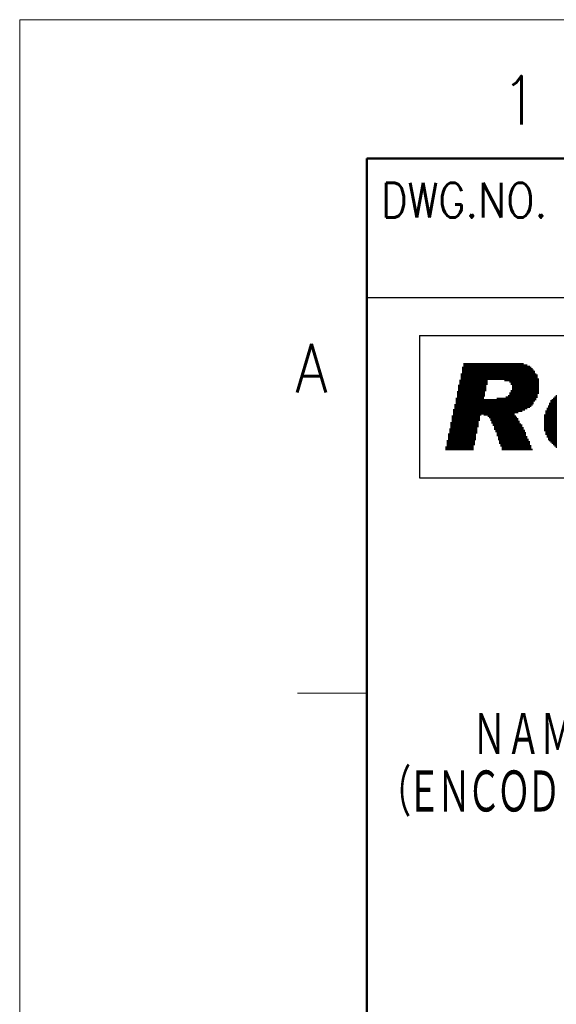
# Model space of a CAD drawing. Header units: millimetres. Extents: x 0 to 1071, y 0 to 742.
# Tile 76 of 131: x 0 to 97, y 565 to 742. Entities that reach past the tile are written whole.
import ezdxf

# ---------------------------------------------------------------- set-up
doc = ezdxf.new("R2010")
doc.units = ezdxf.units.MM
doc.header["$LTSCALE"] = 0.454724
doc.layers.add('NoLayerName_001', color=7, linetype='Continuous')
doc.styles.get("Standard").update_dxf_attribs({"font": 'txt', "bigfont": 'extfont2'})

msp = doc.modelspace()

# ---------------------------------------------------------------- linework, layer by layer
at = {"layer": 'NoLayerName_001', "color": 7, "linetype": 'Continuous', "lineweight": 13}
for p, q in [((0, 0), (0, 742.5)), ((0, 742.5), (1050, 742.5))]:
    msp.add_line(p, q, dxfattribs=at)
at = {"layer": 'NoLayerName_001', "color": 7, "linetype": 'Continuous', "lineweight": 50}
for p, q in [((62.5, 25), (62.5, 717.5)), ((62.5, 717.5), (1025, 717.5))]:
    msp.add_line(p, q, dxfattribs=at)
at = {"layer": 'NoLayerName_001', "color": 7, "linetype": 'Continuous', "lineweight": 25}
for p, q in [((62.5, 692.5), (212.5, 692.5)), ((71.9443, 685.657), (147.3942, 685.657)), ((71.9443, 685.657), (147.3942, 685.657)), ((71.9443, 685.657), (71.9443, 660.0238)), ((79.9176, 680.682), (79.9176, 664.9989)), ((80.1483, 680.682), (80.1483, 664.9989)), ((80.3789, 680.682), (80.3789, 664.9989)), ((80.6095, 680.682), (80.6095, 664.9989)), ((80.8401, 680.682), (80.8401, 664.9989)), ((81.0708, 680.682), (81.0708, 664.9989)), ((81.3014, 680.682), (81.3014, 664.9989)), ((81.532, 680.682), (81.532, 664.9989)), ((81.7627, 680.682), (81.7627, 665.9215)), ((81.9933, 680.682), (81.9933, 666.844)), ((82.2239, 680.682), (82.2239, 667.9972)), ((82.4546, 680.682), (82.4546, 669.1503)), ((82.6852, 680.682), (82.6852, 670.3035)), ((82.9158, 680.682), (82.9158, 671.226)), ((83.1465, 680.682), (83.1465, 671.4566)), ((83.3771, 680.682), (83.3771, 671.4566)), ((83.6077, 680.682), (83.6077, 674.6855)), ((83.8384, 680.682), (83.8384, 675.608)), ((84.069, 680.682), (84.069, 676.7612)), ((84.2996, 680.682), (84.2996, 677.6837)), ((84.5303, 680.682), (84.5303, 677.6837)), ((84.7609, 680.682), (84.7609, 677.6837)), ((84.9915, 680.682), (84.9915, 677.6837)), ((85.2222, 680.682), (85.2222, 677.6837)), ((85.4528, 680.682), (85.4528, 677.6837)), ((85.6834, 680.682), (85.6834, 677.6837)), ((85.9141, 680.682), (85.9141, 677.6837)), ((86.1447, 680.682), (86.1447, 677.6837)), ((86.3753, 680.682), (86.3753, 677.6837)), ((86.606, 680.682), (86.606, 677.6837)), ((86.8366, 680.682), (86.8366, 677.6837)), ((87.0672, 680.682), (87.0672, 677.6837)), ((87.2979, 680.682), (87.2979, 677.4531)), ((87.5285, 680.682), (87.5285, 677.4531)), ((87.7591, 680.682), (87.7591, 677.4531)), ((87.9898, 680.682), (87.9898, 677.4531)), ((88.2204, 680.682), (88.2204, 677.2225)), ((88.451, 680.682), (88.451, 676.7612)), ((88.6817, 680.682), (88.6817, 664.9989)), ((88.9123, 680.682), (88.9123, 664.9989)), ((89.1429, 680.682), (89.1429, 671.6873)), ((89.3736, 680.682), (89.3736, 671.6873)), ((89.6042, 680.682), (89.6042, 671.6873)), ((89.8348, 680.682), (89.8348, 671.9179)), ((90.0655, 680.682), (90.0655, 671.9179)), ((90.2961, 680.682), (90.2961, 671.9179)), ((90.5267, 680.682), (90.5267, 672.1485)), ((79.4564, 678.8369), (79.4564, 664.9989)), ((79.687, 679.9901), (79.687, 664.9989)), ((90.7574, 680.4513), (90.7574, 672.1485)), ((90.988, 680.4513), (90.988, 672.3792)), ((91.2186, 680.4513), (91.2186, 672.3792)), ((91.4493, 680.2207), (91.4493, 672.6098)), ((91.6799, 680.2207), (91.6799, 672.6098)), ((91.9105, 679.9901), (91.9105, 672.8404)), ((92.1412, 679.7594), (92.1412, 673.0711)), ((92.3718, 679.5288), (92.3718, 673.3017)), ((92.6024, 679.2982), (92.6024, 673.763)), ((92.833, 678.8369), (92.833, 673.9936)), ((79.2257, 677.6837), (79.2257, 664.9989)), ((93.0637, 678.6063), (93.0637, 674.4549)), ((93.2943, 677.9144), (93.2943, 675.1468)), ((78.7645, 675.608), (78.7645, 664.9989)), ((78.9951, 676.7612), (78.9951, 664.9989)), ((88.2204, 675.3774), (88.2204, 664.9989)), ((88.451, 675.8387), (88.451, 664.9989)), ((78.5338, 674.4549), (78.5338, 664.9989)), ((83.6077, 674.2242), (83.6077, 671.226)), ((83.8384, 674.2242), (83.8384, 671.226)), ((84.069, 674.2242), (84.069, 671.226)), ((84.2996, 674.2242), (84.2996, 670.9954)), ((84.5303, 674.2242), (84.5303, 670.7647)), ((84.7609, 674.2242), (84.7609, 670.3035)), ((84.9915, 674.2242), (84.9915, 669.8422)), ((85.2222, 674.2242), (85.2222, 669.3809)), ((85.4528, 674.2242), (85.4528, 668.6891)), ((85.6834, 674.2242), (85.6834, 668.2278)), ((85.9141, 674.4549), (85.9141, 667.5359)), ((86.1447, 674.4549), (86.1447, 666.844)), ((86.3753, 674.4549), (86.3753, 666.1521)), ((86.606, 674.4549), (86.606, 665.6908)), ((86.8366, 674.4549), (86.8366, 664.9989)), ((87.0672, 674.4549), (87.0672, 664.9989)), ((87.2979, 674.4549), (87.2979, 664.9989)), ((87.5285, 674.6855), (87.5285, 664.9989)), ((87.7591, 674.6855), (87.7591, 664.9989)), ((87.9898, 674.9161), (87.9898, 664.9989)), ((95.37, 673.5323), (95.37, 666.6134)), ((95.6006, 673.9936), (95.6006, 666.3827)), ((95.8313, 674.2242), (95.8313, 666.1521)), ((96.0619, 674.4549), (96.0619, 665.9215)), ((96.2925, 674.6855), (96.2925, 665.6908)), ((96.5232, 674.9161), (96.5232, 665.4602)), ((78.0726, 672.3792), (78.0726, 664.9989)), ((78.3032, 673.3017), (78.3032, 664.9989)), ((94.6781, 672.1485), (94.6781, 667.7665)), ((94.9087, 672.6098), (94.9087, 667.3053)), ((95.1394, 673.0711), (95.1394, 666.844)), ((77.6113, 670.0728), (77.6113, 664.9989)), ((77.8419, 671.226), (77.8419, 664.9989)), ((89.1429, 671.226), (89.1429, 664.9989)), ((89.3736, 670.9954), (89.3736, 664.9989)), ((89.6042, 670.7647), (89.6042, 664.9989)), ((89.8348, 670.3035), (89.8348, 664.9989)), ((94.4475, 671.4566), (94.4475, 668.4584)), ((77.3807, 668.9197), (77.3807, 664.9989)), ((90.0655, 669.8422), (90.0655, 664.9989)), ((90.2961, 669.6116), (90.2961, 664.9989)), ((90.5267, 669.1503), (90.5267, 664.9989)), ((90.7574, 668.6891), (90.7574, 664.9989)), ((90.988, 668.2278), (90.988, 664.9989)), ((76.9194, 666.844), (76.9194, 664.9989)), ((77.15, 667.9972), (77.15, 664.9989)), ((91.2186, 667.5359), (91.2186, 664.9989)), ((91.4493, 667.0746), (91.4493, 664.9989)), ((91.6799, 666.6134), (91.6799, 664.9989)), ((76.6888, 665.6908), (76.6888, 664.9989)), ((91.9105, 665.9215), (91.9105, 664.9989)), ((92.1412, 665.2296), (92.1412, 664.9989)), ((71.9443, 660.0238), (147.3942, 660.0238))]:
    msp.add_line(p, q, dxfattribs=at)
at = {"layer": 'NoLayerName_001', "color": 2, "linetype": 'Continuous', "lineweight": 13}
msp.add_line((50, 621.25), (62.5, 621.25), dxfattribs=at)

# ---------------------------------------------------------------- texts
at = {"layer": 'NoLayerName_001', "color": 2, "lineweight": 13, "attachment_point": 7}
for s, insert, char_height in [('\\A1;\\W0.8600;1', (86.7468, 723.6268), 8.75), ('\\A1;\\W0.8600;DWG.NO.', (65, 706.875), 6.25), ('\\A1;\\W0.8600;A', (49.6394, 675.4108), 8.75)]:
    msp.add_mtext(s, dxfattribs=dict(at, insert=insert, char_height=char_height))
at = {"layer": 'NoLayerName_001', "color": 7, "linetype": 'Continuous', "lineweight": 13, "insert": (143.0146, 609.5015), "char_height": 8.4, "attachment_point": 9, "line_spacing_factor": 0.6}
msp.add_mtext('\\A1;\\W0.6667;ＮＡＭＥ\u3000ＰＬＡＴＥ', dxfattribs=at)
at = {"layer": 'NoLayerName_001', "color": 3, "lineweight": 13, "insert": (64.2897, 599.0015), "char_height": 8.4, "attachment_point": 7}
msp.add_mtext('\\A1;\\W0.6667;\\T0.8750;（ＥＮＣＯＤＥＲ\u3000ＴＹＰＥ）', dxfattribs=at)

doc.saveas('drawing.dxf')
